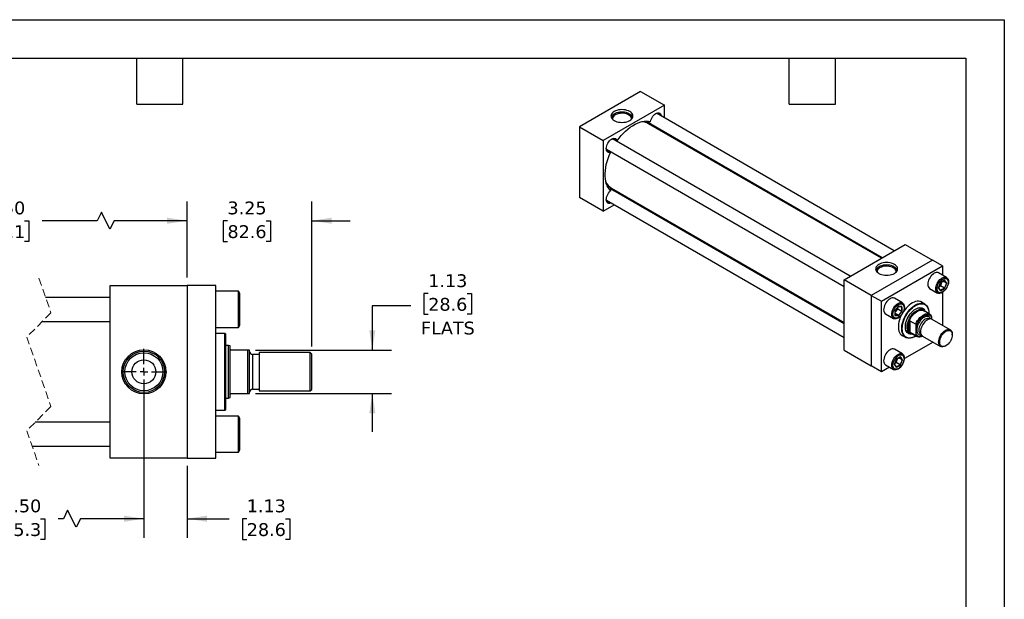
# Model space of a CAD drawing. Header units: inches. Extents: x 0 to 44, y 0 to 34.
# Tile 3 of 3: x 18.3 to 44, y 18.9 to 34. Entities that reach past the tile are written whole.
import ezdxf

# ---------------------------------------------------------------- set-up
doc = ezdxf.new("R2010")
doc.units = ezdxf.units.IN
doc.header["$LTSCALE"] = 4
doc.header["$MEASUREMENT"] = 0
for name, pattern in [('SLD-Center', [0.75, 0.6, -0.05, 0.05, -0.05]), ('SLD-Dashed', [0.075, 0.05, -0.025]), ('SLD-Solid', [0])]:
    doc.linetypes.add(name, pattern=pattern)
doc.layers.add('CENTER', color=40, linetype='SLD-Center')
doc.layers.add('DIMENSIONS', color=140, linetype='SLD-Solid', lineweight=25)
doc.layers.add('TEXT', color=140, linetype='SLD-Solid', lineweight=25)
doc.styles.add('SLDTEXTSTYLE0', font='VERDANA.TTF')
doc.dimstyles.new('SLDDIMSTYLE1', dxfattribs={"dimtxt": 0.339844, "dimasz": 0.52, "dimexe": 0, "dimexo": 0.0625, "dimgap": 0.084961, "dimtad": 0, "dimtih": 1, "dimtoh": 1, "dimrnd": 1e-09, "dimzin": 12, "dimdsep": 46, "dimtxsty": 'SLDTEXTSTYLE0', "dimsah": 1, "dimcen": 0.09, "dimadec": 0, "dimazin": 3, "dimtfac": 1, "dimtmove": 0, "dimatfit": 0, "dimfxl": 0, "dimfrac": 2, "dimtolj": 1, "dimtzin": 12, "dimarcsym": 0})
doc.dimstyles.new('SLDDIMSTYLE3', dxfattribs={"dimtxt": 0.339844, "dimasz": 0.52, "dimexe": 0, "dimexo": 0.0625, "dimgap": 0.084961, "dimtad": 0, "dimtih": 1, "dimtoh": 1, "dimrnd": 1e-09, "dimzin": 4, "dimdsep": 46, "dimtxsty": 'SLDTEXTSTYLE0', "dimsah": 1, "dimcen": 0.09, "dimadec": 0, "dimazin": 1, "dimtfac": 1, "dimtofl": 0, "dimtmove": 0, "dimatfit": 3, "dimfxl": 0, "dimfrac": 2, "dimtolj": 1, "dimtzin": 12, "dimarcsym": 0})

# ---------------------------------------------------------------- blocks, each defined once
blk = doc.blocks.new('_D_12')
at = {"layer": 'DIMENSIONS'}
for p, q in [((14.715, 24.635), (14.715, 20.51)), ((21.586, 24.04), (21.586, 20.51)), ((19.598, 21.232), (19.487, 21.01)), ((19.82, 20.788), (19.598, 21.232)), ((14.715, 21.01), (17.142, 21.01)), ((17.602, 21.01), (17.488, 21.01)), ((17.488, 21.01), (17.488, 20.47)), ((18.895, 21.01), (19.009, 21.01)), ((19.009, 21.01), (19.009, 20.47)), ((19.487, 21.01), (19.355, 21.01)), ((19.931, 21.01), (19.82, 20.788)), ((21.586, 21.01), (19.931, 21.01)), ((17.488, 20.47), (17.602, 20.47)), ((19.009, 20.47), (18.895, 20.47))]:
    blk.add_line(p, q, dxfattribs=at)
for points in [[(14.715, 21.01), (15.235, 20.93), (15.235, 21.09)], [(21.586, 21.01), (21.066, 21.09), (21.066, 20.93)]]:
    blk.add_solid(points, dxfattribs=at)
at = {"layer": 'DIMENSIONS', "char_height": 0.3333, "attachment_point": 1, "style": 'SLDTEXTSTYLE0'}
for s, insert in [('19.50', (17.602, 21.51)), ('495.3', (17.602, 20.893))]:
    blk.add_mtext(s, dxfattribs=dict(at, insert=insert))
blk = doc.blocks.new('_D_13')
at = {"layer": 'DIMENSIONS'}
for p, q in [((21.586, 24.635), (21.586, 20.51)), ((22.711, 22.385), (22.711, 20.51)), ((21.586, 21.01), (20.586, 21.01)), ((22.711, 21.01), (23.806, 21.01)), ((24.266, 21.01), (24.152, 21.01)), ((24.152, 21.01), (24.152, 20.47)), ((25.276, 21.01), (25.39, 21.01)), ((25.39, 21.01), (25.39, 20.47)), ((24.152, 20.47), (24.266, 20.47)), ((25.39, 20.47), (25.276, 20.47))]:
    blk.add_line(p, q, dxfattribs=at)
for points in [[(21.586, 21.01), (21.066, 21.09), (21.066, 20.93)], [(22.711, 21.01), (23.231, 20.93), (23.231, 21.09)]]:
    blk.add_solid(points, dxfattribs=at)
at = {"layer": 'DIMENSIONS', "char_height": 0.3333, "attachment_point": 1, "style": 'SLDTEXTSTYLE0'}
for s, insert in [('1.13', (24.266, 21.51)), ('28.6', (24.266, 20.893))]:
    blk.add_mtext(s, dxfattribs=dict(at, insert=insert))
blk = doc.blocks.new('_D_14')
at = {"layer": 'DIMENSIONS'}
for p, q in [((22.711, 27.285), (22.711, 29.267)), ((25.961, 25.495), (25.961, 29.267)), ((22.711, 28.767), (21.711, 28.767)), ((23.763, 28.767), (23.649, 28.767)), ((23.649, 28.767), (23.649, 28.227)), ((24.773, 28.767), (24.887, 28.767)), ((24.887, 28.767), (24.887, 28.227)), ((25.961, 28.767), (26.961, 28.767)), ((23.649, 28.227), (23.763, 28.227)), ((24.887, 28.227), (24.773, 28.227))]:
    blk.add_line(p, q, dxfattribs=at)
for points in [[(22.711, 28.767), (22.191, 28.847), (22.191, 28.687)], [(25.961, 28.767), (26.481, 28.687), (26.481, 28.847)]]:
    blk.add_solid(points, dxfattribs=at)
at = {"layer": 'DIMENSIONS', "char_height": 0.3333, "attachment_point": 1, "style": 'SLDTEXTSTYLE0'}
for s, insert in [('3.25', (23.763, 29.267)), ('82.6', (23.763, 28.65))]:
    blk.add_mtext(s, dxfattribs=dict(at, insert=insert))
blk = doc.blocks.new('_D_15')
at = {"layer": 'DIMENSIONS'}
for p, q in [((13.84, 27.285), (13.84, 29.267)), ((22.711, 27.285), (22.711, 29.267)), ((20.48, 28.989), (20.369, 28.767)), ((20.702, 28.545), (20.48, 28.989)), ((13.84, 28.767), (16.725, 28.767)), ((17.186, 28.767), (17.071, 28.767)), ((17.071, 28.767), (17.071, 28.227)), ((18.478, 28.767), (18.592, 28.767)), ((18.592, 28.767), (18.592, 28.227)), ((20.369, 28.767), (18.939, 28.767)), ((20.813, 28.767), (20.702, 28.545)), ((22.711, 28.767), (20.813, 28.767)), ((17.071, 28.227), (17.186, 28.227)), ((18.592, 28.227), (18.478, 28.227))]:
    blk.add_line(p, q, dxfattribs=at)
for points in [[(13.84, 28.767), (14.36, 28.687), (14.36, 28.847)], [(22.711, 28.767), (22.191, 28.847), (22.191, 28.687)]]:
    blk.add_solid(points, dxfattribs=at)
at = {"layer": 'DIMENSIONS', "char_height": 0.3333, "attachment_point": 1, "style": 'SLDTEXTSTYLE0'}
for s, insert in [('21.50', (17.186, 29.267)), ('546.1', (17.186, 28.65))]:
    blk.add_mtext(s, dxfattribs=dict(at, insert=insert))
blk = doc.blocks.new('_D_16')
at = {"layer": 'DIMENSIONS'}
for p, q in [((28.993, 26.873), (28.879, 26.873)), ((28.879, 26.873), (28.879, 26.333)), ((30.003, 26.873), (30.117, 26.873)), ((30.117, 26.873), (30.117, 26.333)), ((28.536, 26.555), (27.536, 26.555)), ((27.536, 26.555), (27.536, 25.397)), ((28.879, 26.333), (28.993, 26.333)), ((30.117, 26.333), (30.003, 26.333)), ((24.496, 25.397), (28.036, 25.397)), ((24.496, 24.272), (28.036, 24.272)), ((27.536, 24.272), (27.536, 23.272))]:
    blk.add_line(p, q, dxfattribs=at)
for points in [[(27.536, 25.397), (27.616, 25.917), (27.456, 25.917)], [(27.536, 24.272), (27.456, 23.752), (27.616, 23.752)]]:
    blk.add_solid(points, dxfattribs=at)
at = {"layer": 'DIMENSIONS', "char_height": 0.3333, "attachment_point": 1, "style": 'SLDTEXTSTYLE0'}
for s, insert in [('1.13', (28.993, 27.373)), ('28.6', (28.993, 26.757)), ('FLATS', (28.805, 26.14))]:
    blk.add_mtext(s, dxfattribs=dict(at, insert=insert))
blk = doc.blocks.new('SW_CENTERMARKSYMBOL_5')
at = {"layer": 'CENTER', "color": 0}
for p, q in [((0, 0.2), (0, 0.595)), ((-0.2, 0), (-0.595, 0)), ((0, 0), (-0.1, 0)), ((0, 0), (0, 0.1)), ((0, 0), (0, -0.1)), ((0, 0), (0.1, 0)), ((0.2, 0), (0.595, 0)), ((0, -0.2), (0, -0.595))]:
    blk.add_line(p, q, dxfattribs=at)

msp = doc.modelspace()

# ---------------------------------------------------------------- linework, layer by layer
at = {"color": 7, "linetype": 'SLD-Solid'}
for p, q in [((0, 34), (44, 34)), ((44, 34), (44, 0))]:
    msp.add_line(p, q, dxfattribs=at)
for p, q in [((34.526, 32.131), (32.935, 31.212)), ((34.526, 32.131), (35.145, 31.774)), ((35.145, 31.774), (33.554, 30.855)), ((41.135, 27.986), (34.939, 31.563)), ((34.947, 31.565), (34.949, 31.557)), ((35.145, 31.444), (35.145, 31.774)), ((34.712, 31.304), (34.703, 31.317)), ((34.734, 31.32), (40.822, 27.806)), ((32.935, 31.212), (33.554, 30.855)), ((32.935, 31.212), (32.935, 29.375)), ((40.798, 27.792), (34.734, 31.292)), ((34.798, 31.256), (34.772, 31.277)), ((35.145, 31.055), (35.145, 31.083)), ((33.554, 30.855), (33.554, 29.018)), ((39.986, 27.323), (33.79, 30.899)), ((33.798, 30.902), (33.8, 30.893)), ((33.899, 30.836), (33.914, 30.848)), ((33.634, 30.629), (39.829, 27.052)), ((33.644, 30.623), (33.636, 30.621)), ((33.743, 30.566), (33.741, 30.547)), ((33.729, 29.629), (33.744, 29.628)), ((39.829, 26.086), (33.742, 29.6)), ((33.766, 29.614), (39.829, 26.114)), ((33.797, 29.589), (33.829, 29.578)), ((33.831, 29.549), (33.797, 29.589)), ((33.554, 29.018), (32.935, 29.375)), ((33.634, 29.302), (39.829, 25.725)), ((33.644, 29.296), (33.636, 29.294)), ((34.152, 29.363), (34.176, 29.377)), ((33.554, 29.018), (33.84, 29.183)), ((39.829, 27.232), (41.42, 28.151)), ((41.42, 28.151), (42.127, 27.743)), ((42.127, 27.743), (40.536, 26.824)), ((42.393, 27.59), (42.127, 27.743)), ((40.802, 26.671), (42.393, 27.59)), ((42.393, 27.59), (42.393, 27.35)), ((39.829, 25.395), (39.829, 27.232)), ((40.536, 26.824), (39.829, 27.232)), ((42.498, 27.289), (42.289, 27.41)), ((42.446, 27.216), (42.34, 27.155)), ((42.34, 27.153), (42.443, 27.213)), ((42.491, 27.14), (42.404, 27.19)), ((42.441, 27.212), (42.491, 27.14)), ((42.499, 27.141), (42.446, 27.216)), ((20.711, 22.585), (20.711, 27.085)), ((20.711, 27.085), (22.711, 27.085)), ((22.711, 27.085), (22.711, 22.585)), ((23.461, 27.085), (22.711, 27.085)), ((23.461, 22.585), (23.461, 27.085)), ((42.054, 27.004), (42.263, 26.883)), ((42.34, 27.155), (42.286, 27.018)), ((42.286, 27.018), (42.34, 26.943)), ((42.288, 27.02), (42.34, 27.153)), ((42.339, 26.949), (42.289, 27.021)), ((42.299, 27.049), (42.335, 27.069)), ((42.335, 27.069), (42.361, 27.135)), ((42.44, 27.009), (42.335, 27.069)), ((42.44, 27.009), (42.338, 26.95)), ((42.34, 26.943), (42.446, 27.004)), ((42.361, 27.135), (42.376, 27.174)), ((42.491, 27.14), (42.44, 27.009)), ((42.446, 27.004), (42.499, 27.141)), ((20.711, 26.772), (19.024, 26.772)), ((24.052, 26.929), (23.461, 26.929)), ((24.086, 26.869), (24.052, 26.929)), ((24.052, 25.991), (24.052, 26.929)), ((24.086, 26.051), (24.086, 26.869)), ((40.536, 26.824), (40.536, 24.987)), ((40.536, 26.824), (40.802, 26.671)), ((41.349, 26.626), (41.14, 26.747)), ((42.393, 26.902), (42.393, 26.041)), ((40.802, 24.834), (40.802, 26.671)), ((41.244, 26.539), (41.152, 26.424)), ((41.152, 26.424), (41.152, 26.302)), ((41.153, 26.424), (41.243, 26.536)), ((41.153, 26.305), (41.153, 26.424)), ((41.179, 26.416), (41.223, 26.471)), ((41.223, 26.471), (41.223, 26.512)), ((41.223, 26.471), (41.328, 26.41)), ((41.242, 26.535), (41.33, 26.528)), ((41.335, 26.53), (41.244, 26.539)), ((41.328, 26.528), (41.328, 26.41)), ((41.335, 26.408), (41.335, 26.53)), ((41.886, 26.442), (41.782, 26.502)), ((41.931, 26.596), (41.815, 26.663)), ((42.06, 26.332), (41.898, 26.426)), ((40.905, 26.34), (41.114, 26.22)), ((41.152, 26.302), (41.244, 26.293)), ((41.153, 26.383), (41.179, 26.416)), ((41.24, 26.3), (41.153, 26.35)), ((41.24, 26.3), (41.153, 26.308)), ((41.328, 26.41), (41.24, 26.3)), ((41.244, 26.293), (41.335, 26.408)), ((41.542, 26.164), (41.694, 26.076)), ((41.542, 26.164), (41.542, 25.864)), ((42.034, 26.359), (42.034, 26.367)), ((42.054, 26.209), (42.048, 26.212)), ((42.105, 26.265), (42.105, 26.205)), ((42.592, 25.926), (42.12, 26.199)), ((18.944, 26.147), (20.711, 26.147)), ((23.461, 25.991), (24.052, 25.991)), ((24.052, 25.991), (24.086, 26.051)), ((41.52, 25.886), (41.52, 26.142)), ((41.708, 25.801), (41.708, 26.036)), ((23.698, 25.834), (23.461, 25.834)), ((23.718, 25.814), (23.698, 25.834)), ((23.698, 23.835), (23.698, 25.834)), ((23.718, 24.835), (23.718, 25.814)), ((41.316, 25.797), (41.431, 25.731)), ((41.438, 25.907), (41.542, 25.846)), ((41.694, 25.777), (41.542, 25.864)), ((41.562, 25.844), (41.725, 25.751)), ((41.681, 25.755), (41.688, 25.759)), ((41.822, 25.821), (41.828, 25.818)), ((41.87, 25.766), (42.342, 25.493)), ((42.644, 25.795), (42.644, 25.812)), ((23.793, 25.522), (23.718, 25.522)), ((23.836, 25.506), (23.793, 25.522)), ((23.793, 24.147), (23.793, 25.522)), ((23.836, 25.429), (23.836, 25.506)), ((23.836, 24.241), (23.836, 25.429)), ((24.296, 25.397), (23.868, 25.397)), ((24.296, 24.272), (24.296, 25.397)), ((24.336, 25.397), (24.296, 25.397)), ((24.336, 24.272), (24.336, 25.397)), ((39.829, 25.395), (40.536, 24.987)), ((41.349, 25.299), (41.14, 25.42)), ((42.143, 25.608), (41.397, 25.177)), ((42.467, 25.506), (42.481, 25.514)), ((24.586, 25.286), (24.416, 25.286)), ((24.416, 25.286), (24.416, 24.383)), ((25.921, 25.335), (24.586, 25.335)), ((24.586, 25.335), (24.586, 24.335)), ((25.961, 25.295), (25.921, 25.335)), ((25.921, 24.335), (25.921, 25.335)), ((25.961, 24.375), (25.961, 25.295)), ((41.191, 25.165), (41.137, 25.028)), ((41.139, 25.03), (41.191, 25.163)), ((41.186, 25.079), (41.212, 25.145)), ((41.297, 25.226), (41.191, 25.165)), ((41.191, 25.163), (41.294, 25.223)), ((41.212, 25.145), (41.227, 25.184)), ((41.342, 25.15), (41.255, 25.2)), ((41.342, 25.15), (41.291, 25.019)), ((41.292, 25.221), (41.342, 25.15)), ((41.35, 25.15), (41.297, 25.226)), ((41.297, 25.014), (41.35, 25.15)), ((40.802, 24.834), (40.536, 24.987)), ((41.009, 24.954), (40.802, 24.834)), ((40.905, 25.014), (41.114, 24.893)), ((41.137, 25.028), (41.191, 24.952)), ((41.19, 24.959), (41.14, 25.031)), ((41.15, 25.059), (41.186, 25.079)), ((41.291, 25.019), (41.186, 25.079)), ((41.291, 25.019), (41.189, 24.96)), ((41.191, 24.952), (41.297, 25.014)), ((23.718, 23.855), (23.718, 24.835)), ((24.416, 24.383), (24.586, 24.383)), ((25.921, 24.335), (25.961, 24.375)), ((23.718, 24.147), (23.793, 24.147)), ((23.793, 24.147), (23.836, 24.163)), ((23.836, 24.163), (23.836, 24.241)), ((23.868, 24.272), (24.296, 24.272)), ((24.296, 24.272), (24.336, 24.272)), ((24.586, 24.335), (25.921, 24.335)), ((23.698, 23.835), (23.718, 23.855)), ((23.461, 23.835), (23.698, 23.835)), ((24.052, 23.679), (23.461, 23.679)), ((24.086, 23.619), (24.052, 23.679)), ((24.052, 22.741), (24.052, 23.679)), ((24.086, 23.21), (24.086, 23.619)), ((20.711, 23.522), (18.756, 23.522)), ((24.086, 22.801), (24.086, 23.21)), ((18.676, 22.897), (20.711, 22.897)), ((22.711, 22.585), (20.711, 22.585)), ((22.711, 22.585), (23.461, 22.585)), ((23.461, 22.741), (24.052, 22.741)), ((24.052, 22.741), (24.086, 22.801))]:
    msp.add_line(p, q)
at = {"color": 7, "linetype": 'SLD-Dashed', "lineweight": 18}
for p, q in [((18.85, 27.272), (19.165, 26.369)), ((19.165, 26.369), (18.535, 25.739)), ((18.535, 25.739), (19.165, 23.931)), ((19.165, 23.931), (18.535, 23.301)), ((18.535, 23.301), (18.85, 22.397))]:
    msp.add_line(p, q, dxfattribs=at)
at = {"flags": 128}
for points in [[(34.243, 31.376), (34.272, 31.396), (34.296, 31.418), (34.313, 31.442), (34.323, 31.467), (34.327, 31.493), (34.323, 31.519), (34.313, 31.544), (34.296, 31.568), (34.272, 31.59), (34.243, 31.61), (34.209, 31.627), (34.17, 31.641), (34.129, 31.651), (34.085, 31.657), (34.04, 31.659), (33.995, 31.657), (33.951, 31.651), (33.91, 31.641), (33.871, 31.627), (33.837, 31.61), (33.808, 31.59), (33.784, 31.568), (33.767, 31.544), (33.757, 31.519), (33.753, 31.493), (33.757, 31.467), (33.767, 31.442), (33.784, 31.418), (33.808, 31.396), (33.837, 31.376), (33.871, 31.359), (33.91, 31.345), (33.951, 31.335), (33.995, 31.329), (34.04, 31.327), (34.085, 31.329), (34.129, 31.335), (34.17, 31.345), (34.209, 31.359), (34.243, 31.376)], [(34.31, 31.436), (34.31, 31.443), (34.305, 31.468), (34.294, 31.492), (34.276, 31.515), (34.252, 31.536), (34.223, 31.554), (34.189, 31.57), (34.151, 31.582), (34.11, 31.59), (34.067, 31.595), (34.024, 31.595), (33.981, 31.592), (33.939, 31.584), (33.901, 31.573), (33.865, 31.558), (33.835, 31.541), (33.809, 31.52), (33.79, 31.498), (33.777, 31.474), (33.771, 31.449), (33.771, 31.436)], [(34.286, 31.408), (34.287, 31.431), (34.281, 31.455), (34.268, 31.478), (34.248, 31.499), (34.222, 31.519), (34.191, 31.535), (34.156, 31.548), (34.117, 31.558), (34.077, 31.563), (34.035, 31.565), (33.993, 31.562), (33.953, 31.556), (33.915, 31.545), (33.88, 31.531), (33.851, 31.514), (33.827, 31.494), (33.808, 31.472), (33.797, 31.449), (33.793, 31.425), (33.794, 31.408)], [(34.784, 31.35), (34.794, 31.385), (34.807, 31.421), (34.826, 31.455), (34.848, 31.487), (34.872, 31.516), (34.899, 31.54), (34.926, 31.558), (34.954, 31.57), (34.98, 31.576), (35.004, 31.575), (35.025, 31.567), (35.043, 31.552), (35.056, 31.532), (35.064, 31.506), (35.067, 31.489)], [(35.043, 31.503), (35.036, 31.526), (35.023, 31.546), (35.007, 31.56), (34.986, 31.567), (34.963, 31.568), (34.937, 31.562), (34.918, 31.553)], [(33.914, 30.848), (33.966, 30.917), (34.021, 30.982), (34.077, 31.044), (34.136, 31.101), (34.196, 31.153), (34.257, 31.2), (34.318, 31.241), (34.38, 31.277), (34.442, 31.307), (34.503, 31.33), (34.563, 31.347), (34.622, 31.358), (34.678, 31.362), (34.733, 31.359), (34.784, 31.35)], [(34.71, 31.305), (34.708, 31.307), (34.703, 31.317)], [(34.724, 31.327), (34.732, 31.321), (34.734, 31.32)], [(34.793, 31.286), (34.771, 31.282), (34.752, 31.282)], [(34.772, 31.277), (34.76, 31.277), (34.76, 31.277)], [(35.029, 31.15), (35.046, 31.112), (35.047, 31.112)], [(33.741, 30.547), (33.715, 30.542), (33.691, 30.545), (33.67, 30.554), (33.653, 30.569), (33.641, 30.59), (33.633, 30.617), (33.631, 30.647), (33.634, 30.681), (33.643, 30.716), (33.656, 30.752), (33.673, 30.786), (33.695, 30.819), (33.719, 30.848), (33.745, 30.873), (33.773, 30.892), (33.8, 30.905), (33.827, 30.912), (33.851, 30.912), (33.873, 30.905), (33.891, 30.892), (33.905, 30.872), (33.914, 30.848)], [(33.894, 30.839), (33.888, 30.859), (33.877, 30.88), (33.86, 30.895), (33.84, 30.903), (33.817, 30.905), (33.792, 30.9), (33.769, 30.89)], [(33.741, 29.542), (33.707, 29.582), (33.677, 29.628), (33.652, 29.679), (33.632, 29.735), (33.617, 29.796), (33.607, 29.86), (33.602, 29.928), (33.602, 30), (33.607, 30.074), (33.617, 30.15), (33.632, 30.229), (33.652, 30.308), (33.677, 30.388), (33.707, 30.467), (33.741, 30.547)], [(33.631, 30.651), (33.634, 30.626), (33.643, 30.602), (33.656, 30.583), (33.673, 30.57), (33.694, 30.563), (33.718, 30.564), (33.738, 30.569)], [(33.762, 29.228), (33.745, 29.221), (33.719, 29.216), (33.695, 29.217), (33.673, 29.225), (33.656, 29.239), (33.643, 29.26), (33.634, 29.285), (33.631, 29.315), (33.633, 29.348), (33.641, 29.383), (33.653, 29.419), (33.67, 29.454), (33.691, 29.487), (33.715, 29.516), (33.741, 29.542)], [(33.728, 29.629), (33.739, 29.629), (33.743, 29.629)], [(33.73, 29.605), (33.735, 29.604), (33.742, 29.6)], [(33.783, 29.604), (33.793, 29.587), (33.8, 29.567)], [(33.791, 29.599), (33.791, 29.599), (33.797, 29.589)], [(33.631, 29.324), (33.633, 29.304), (33.641, 29.279), (33.653, 29.259), (33.67, 29.245), (33.691, 29.237), (33.714, 29.236), (33.738, 29.242)], [(34.078, 29.434), (34.077, 29.434), (34.036, 29.43)], [(41.137, 27.63), (41.103, 27.647), (41.065, 27.661), (41.023, 27.671), (40.979, 27.677), (40.934, 27.679), (40.889, 27.677), (40.846, 27.671), (40.804, 27.661), (40.766, 27.647), (40.731, 27.63), (40.702, 27.61), (40.678, 27.588), (40.661, 27.564), (40.651, 27.539), (40.647, 27.513), (40.651, 27.487), (40.661, 27.462), (40.678, 27.438), (40.702, 27.416), (40.731, 27.396), (40.766, 27.379), (40.804, 27.365), (40.846, 27.355), (40.889, 27.349), (40.934, 27.347), (40.979, 27.349), (41.023, 27.355), (41.065, 27.365), (41.103, 27.379), (41.137, 27.396), (41.166, 27.416), (41.19, 27.438), (41.207, 27.462), (41.218, 27.487), (41.221, 27.513), (41.218, 27.539), (41.207, 27.564), (41.19, 27.588), (41.166, 27.61), (41.137, 27.63)], [(41.125, 27.57), (41.092, 27.586), (41.055, 27.599), (41.014, 27.609), (40.972, 27.614), (40.929, 27.616), (40.886, 27.613), (40.844, 27.607), (40.804, 27.596), (40.768, 27.582), (40.736, 27.566), (40.709, 27.546), (40.688, 27.524), (40.674, 27.5), (40.666, 27.476), (40.665, 27.456)], [(41.109, 27.543), (41.077, 27.559), (41.041, 27.571), (41.002, 27.579), (40.96, 27.584), (40.918, 27.585), (40.877, 27.581), (40.837, 27.573), (40.8, 27.562), (40.767, 27.547), (40.738, 27.529), (40.716, 27.509), (40.699, 27.487), (40.689, 27.463), (40.687, 27.439), (40.688, 27.428)], [(41.181, 27.428), (41.181, 27.433), (41.18, 27.457), (41.172, 27.481), (41.158, 27.504), (41.136, 27.524), (41.109, 27.543)], [(41.204, 27.456), (41.204, 27.457), (41.201, 27.482), (41.192, 27.506), (41.175, 27.53), (41.153, 27.551), (41.125, 27.57)], [(42.289, 27.41), (42.278, 27.415), (42.255, 27.421), (42.228, 27.42), (42.2, 27.412), (42.172, 27.398), (42.143, 27.379), (42.115, 27.354), (42.089, 27.325), (42.065, 27.292), (42.045, 27.257), (42.028, 27.22), (42.016, 27.182), (42.008, 27.146), (42.006, 27.111)], [(42.215, 26.991), (42.217, 27.025), (42.225, 27.062), (42.237, 27.099), (42.253, 27.136), (42.274, 27.172), (42.297, 27.204), (42.324, 27.234), (42.352, 27.258), (42.38, 27.278), (42.409, 27.292), (42.437, 27.299), (42.463, 27.3), (42.487, 27.295), (42.507, 27.283), (42.524, 27.265), (42.536, 27.242), (42.544, 27.214), (42.546, 27.182), (42.544, 27.147), (42.536, 27.111), (42.524, 27.074), (42.507, 27.037), (42.487, 27.001), (42.463, 26.968), (42.437, 26.939), (42.409, 26.914), (42.38, 26.895), (42.352, 26.881), (42.324, 26.874), (42.297, 26.873), (42.274, 26.878), (42.253, 26.89), (42.237, 26.908), (42.225, 26.931), (42.217, 26.959), (42.215, 26.991)], [(42.537, 27.163), (42.535, 27.131), (42.527, 27.097), (42.516, 27.062), (42.499, 27.028), (42.48, 26.996), (42.457, 26.967), (42.432, 26.942), (42.406, 26.921), (42.379, 26.905), (42.353, 26.896), (42.328, 26.893), (42.305, 26.896), (42.286, 26.905), (42.27, 26.92), (42.258, 26.941), (42.25, 26.967), (42.248, 26.996), (42.25, 27.028), (42.258, 27.062), (42.27, 27.096), (42.286, 27.13), (42.305, 27.162), (42.328, 27.192), (42.353, 27.217), (42.379, 27.238), (42.406, 27.253), (42.432, 27.263), (42.457, 27.266), (42.48, 27.263), (42.499, 27.253), (42.516, 27.238), (42.527, 27.217), (42.535, 27.192), (42.537, 27.163)], [(41.14, 26.747), (41.129, 26.752), (41.106, 26.757), (41.079, 26.756), (41.051, 26.749), (41.023, 26.735), (40.994, 26.715), (40.966, 26.691), (40.94, 26.662), (40.916, 26.629), (40.896, 26.593), (40.879, 26.556), (40.867, 26.519), (40.859, 26.483), (40.857, 26.448), (40.859, 26.416), (40.867, 26.388), (40.879, 26.365), (40.896, 26.347), (40.905, 26.34)], [(41.231, 26.232), (41.203, 26.218), (41.175, 26.21), (41.148, 26.209), (41.125, 26.215), (41.104, 26.227), (41.088, 26.244), (41.076, 26.268), (41.068, 26.296), (41.066, 26.327), (41.068, 26.362), (41.076, 26.399), (41.088, 26.436), (41.104, 26.473), (41.125, 26.508), (41.148, 26.541), (41.175, 26.57), (41.203, 26.595), (41.231, 26.615), (41.26, 26.628), (41.288, 26.636), (41.314, 26.637), (41.338, 26.631), (41.358, 26.619), (41.375, 26.602), (41.387, 26.578), (41.395, 26.551), (41.397, 26.519), (41.395, 26.484), (41.387, 26.448), (41.375, 26.41), (41.358, 26.373), (41.338, 26.338), (41.314, 26.305), (41.288, 26.276), (41.26, 26.251), (41.231, 26.232)], [(41.244, 26.583), (41.27, 26.595), (41.296, 26.602), (41.32, 26.602), (41.341, 26.596), (41.359, 26.583), (41.373, 26.565), (41.383, 26.542), (41.388, 26.515), (41.388, 26.484), (41.383, 26.451), (41.373, 26.416), (41.359, 26.382), (41.341, 26.349), (41.32, 26.318), (41.296, 26.29), (41.27, 26.267), (41.244, 26.249), (41.217, 26.236), (41.191, 26.23), (41.167, 26.23), (41.146, 26.236), (41.128, 26.249), (41.114, 26.267), (41.104, 26.29), (41.1, 26.317), (41.1, 26.348), (41.104, 26.381), (41.114, 26.416), (41.128, 26.45), (41.146, 26.483), (41.167, 26.514), (41.191, 26.542), (41.217, 26.565), (41.244, 26.583)], [(41.681, 25.755), (41.639, 25.734), (41.598, 25.719), (41.558, 25.71), (41.52, 25.707), (41.484, 25.711), (41.45, 25.721), (41.42, 25.737), (41.394, 25.76), (41.371, 25.788), (41.353, 25.821), (41.34, 25.859), (41.331, 25.901), (41.328, 25.947), (41.329, 25.996), (41.335, 26.048), (41.346, 26.101), (41.362, 26.155), (41.382, 26.209), (41.407, 26.262), (41.435, 26.314), (41.466, 26.364), (41.501, 26.411), (41.538, 26.455), (41.578, 26.494), (41.618, 26.529), (41.66, 26.559), (41.702, 26.583), (41.743, 26.601), (41.784, 26.613), (41.823, 26.619), (41.861, 26.618), (41.895, 26.612), (41.927, 26.598), (41.955, 26.579), (41.98, 26.554), (42, 26.523), (42.016, 26.487), (42.027, 26.447), (42.033, 26.403), (42.034, 26.367)], [(41.698, 25.766), (41.688, 25.759), (41.646, 25.738), (41.605, 25.723), (41.565, 25.715), (41.527, 25.712), (41.491, 25.717), (41.458, 25.727), (41.429, 25.744), (41.403, 25.768), (41.381, 25.796), (41.364, 25.831), (41.352, 25.869), (41.344, 25.913), (41.342, 25.959), (41.344, 26.009), (41.352, 26.061), (41.364, 26.114), (41.381, 26.168), (41.403, 26.222), (41.429, 26.275), (41.458, 26.326), (41.491, 26.375), (41.527, 26.42), (41.565, 26.462), (41.605, 26.5), (41.646, 26.532), (41.688, 26.559)], [(41.879, 26.626), (41.867, 26.636), (41.838, 26.654), (41.805, 26.666), (41.769, 26.671), (41.731, 26.67), (41.691, 26.663), (41.65, 26.649), (41.608, 26.629), (41.565, 26.603), (41.524, 26.572), (41.483, 26.536), (41.444, 26.495), (41.407, 26.45), (41.373, 26.402), (41.369, 26.396)], [(41.606, 25.819), (41.582, 25.815), (41.549, 25.816), (41.52, 25.823), (41.493, 25.836), (41.47, 25.856), (41.451, 25.881), (41.436, 25.911), (41.427, 25.946), (41.422, 25.985), (41.422, 26.027), (41.427, 26.071), (41.436, 26.117), (41.451, 26.164), (41.47, 26.211), (41.493, 26.257), (41.52, 26.301), (41.549, 26.343), (41.582, 26.381), (41.616, 26.415), (41.652, 26.444), (41.688, 26.468), (41.724, 26.486), (41.76, 26.498), (41.794, 26.503), (41.827, 26.503), (41.856, 26.496), (41.883, 26.482), (41.906, 26.463), (41.925, 26.438), (41.94, 26.408), (41.942, 26.4)], [(41.471, 26.004), (41.474, 26.045), (41.481, 26.089), (41.493, 26.133), (41.51, 26.178), (41.531, 26.222), (41.555, 26.264), (41.583, 26.304), (41.613, 26.341), (41.646, 26.374), (41.68, 26.402), (41.714, 26.425), (41.749, 26.442), (41.783, 26.453), (41.815, 26.458), (41.846, 26.456), (41.873, 26.448), (41.898, 26.434), (41.919, 26.414), (41.919, 26.414)], [(41.52, 26.142), (41.538, 26.186), (41.56, 26.229), (41.586, 26.27), (41.615, 26.308), (41.646, 26.343), (41.679, 26.373), (41.713, 26.399), (41.747, 26.419), (41.781, 26.432), (41.814, 26.44), (41.845, 26.441), (41.874, 26.436), (41.898, 26.426)], [(41.688, 26.559), (41.73, 26.58), (41.771, 26.595), (41.811, 26.604), (41.849, 26.606), (41.885, 26.602), (41.918, 26.591), (41.947, 26.574), (41.973, 26.551), (41.995, 26.522), (42.012, 26.488), (42.024, 26.449), (42.032, 26.406), (42.034, 26.359), (42.034, 26.347)], [(41.889, 26.44), (41.883, 26.472), (41.883, 26.474)], [(41.323, 26.317), (41.314, 26.298), (41.29, 26.244), (41.271, 26.189), (41.256, 26.135), (41.247, 26.082), (41.242, 26.031), (41.242, 25.982), (41.247, 25.937), (41.256, 25.895), (41.271, 25.858), (41.29, 25.826), (41.314, 25.799), (41.342, 25.778), (41.373, 25.763), (41.379, 25.761)], [(41.694, 26.076), (41.716, 26.122), (41.742, 26.166), (41.771, 26.207), (41.804, 26.245), (41.839, 26.277), (41.874, 26.304), (41.911, 26.325), (41.946, 26.339), (41.981, 26.347), (42.013, 26.347), (42.043, 26.34), (42.069, 26.326), (42.091, 26.306)], [(41.708, 26.036), (41.726, 26.081), (41.749, 26.124), (41.775, 26.166), (41.805, 26.204), (41.838, 26.239), (41.872, 26.268), (41.907, 26.291), (41.941, 26.308), (41.976, 26.318), (42.008, 26.321), (42.038, 26.317), (42.064, 26.307), (42.087, 26.289), (42.105, 26.265)], [(42.048, 26.212), (42.045, 26.214), (42.023, 26.221), (41.998, 26.223), (41.97, 26.217), (41.942, 26.205), (41.913, 26.187), (41.886, 26.164), (41.859, 26.135), (41.835, 26.103), (41.815, 26.069), (41.798, 26.032), (41.785, 25.995), (41.778, 25.959), (41.775, 25.925)], [(42.12, 26.199), (42.1, 26.207), (42.075, 26.21), (42.047, 26.207), (42.017, 26.198), (41.987, 26.182), (41.958, 26.16), (41.929, 26.133), (41.902, 26.102), (41.878, 26.068), (41.857, 26.031), (41.841, 25.993), (41.828, 25.954), (41.821, 25.916), (41.818, 25.88)], [(41.583, 25.832), (41.583, 25.832), (41.555, 25.84), (41.531, 25.854), (41.51, 25.874), (41.493, 25.9), (41.481, 25.93), (41.474, 25.965), (41.471, 26.004)], [(41.52, 25.886), (41.508, 25.909), (41.499, 25.936), (41.494, 25.966), (41.492, 25.998), (41.494, 26.032), (41.499, 26.068), (41.508, 26.105), (41.52, 26.142)], [(42.29, 25.608), (42.293, 25.644), (42.3, 25.681), (42.313, 25.72), (42.329, 25.758), (42.35, 25.795), (42.374, 25.83), (42.401, 25.861), (42.43, 25.888), (42.459, 25.909), (42.489, 25.925), (42.519, 25.935), (42.547, 25.938), (42.572, 25.934), (42.595, 25.925), (42.613, 25.908), (42.628, 25.887), (42.638, 25.86), (42.643, 25.829), (42.644, 25.812)], [(42.318, 25.608), (42.321, 25.642), (42.328, 25.677), (42.34, 25.714), (42.357, 25.75), (42.377, 25.785), (42.4, 25.817), (42.425, 25.846), (42.453, 25.87), (42.481, 25.889), (42.509, 25.903), (42.537, 25.91), (42.562, 25.911), (42.586, 25.906), (42.606, 25.894), (42.622, 25.877), (42.634, 25.854), (42.641, 25.827), (42.644, 25.795), (42.641, 25.761), (42.634, 25.725), (42.622, 25.689), (42.606, 25.653), (42.586, 25.618), (42.562, 25.586), (42.537, 25.557), (42.509, 25.533), (42.481, 25.514), (42.453, 25.5), (42.425, 25.493), (42.4, 25.492), (42.377, 25.497), (42.357, 25.509), (42.34, 25.526), (42.328, 25.549), (42.321, 25.576), (42.318, 25.608)], [(41.513, 25.833), (41.544, 25.845), (41.545, 25.845)], [(41.88, 25.76), (41.874, 25.757), (41.839, 25.743), (41.804, 25.736), (41.771, 25.736), (41.742, 25.742), (41.716, 25.756), (41.694, 25.777)], [(41.878, 25.761), (41.872, 25.758), (41.838, 25.748), (41.805, 25.745), (41.775, 25.749), (41.749, 25.76), (41.726, 25.777), (41.708, 25.801)], [(41.14, 25.42), (41.129, 25.425), (41.106, 25.43), (41.079, 25.429), (41.051, 25.422), (41.023, 25.408), (40.994, 25.389), (40.966, 25.364), (40.94, 25.335), (40.916, 25.302), (40.896, 25.266), (40.879, 25.229), (40.867, 25.192), (40.859, 25.156), (40.857, 25.121), (40.859, 25.089), (40.867, 25.061), (40.879, 25.038), (40.896, 25.02), (40.905, 25.014)], [(42.467, 25.506), (42.459, 25.501), (42.43, 25.489), (42.401, 25.482), (42.374, 25.482), (42.35, 25.489), (42.329, 25.502), (42.313, 25.521), (42.3, 25.545), (42.293, 25.575), (42.29, 25.608)], [(41.397, 25.192), (41.395, 25.157), (41.387, 25.121), (41.375, 25.083), (41.358, 25.046), (41.338, 25.011), (41.314, 24.978), (41.288, 24.949), (41.26, 24.924), (41.231, 24.905), (41.203, 24.891), (41.175, 24.883), (41.148, 24.882), (41.125, 24.888), (41.104, 24.9), (41.088, 24.918), (41.076, 24.941), (41.068, 24.969), (41.066, 25), (41.068, 25.035), (41.076, 25.072), (41.088, 25.109), (41.104, 25.146), (41.125, 25.181), (41.148, 25.214), (41.175, 25.243), (41.203, 25.268), (41.231, 25.288), (41.26, 25.301), (41.288, 25.309), (41.314, 25.31), (41.338, 25.304), (41.358, 25.293), (41.375, 25.275), (41.387, 25.252), (41.395, 25.224), (41.397, 25.192)], [(41.099, 25.006), (41.101, 25.038), (41.109, 25.072), (41.121, 25.106), (41.137, 25.14), (41.156, 25.172), (41.179, 25.201), (41.204, 25.227), (41.23, 25.248), (41.257, 25.263), (41.283, 25.273), (41.308, 25.276), (41.331, 25.273), (41.35, 25.263), (41.367, 25.248), (41.378, 25.227), (41.386, 25.202), (41.388, 25.173), (41.386, 25.14), (41.378, 25.107), (41.367, 25.072), (41.35, 25.038), (41.331, 25.006), (41.308, 24.977), (41.283, 24.951), (41.257, 24.931), (41.23, 24.915), (41.204, 24.906), (41.179, 24.902), (41.156, 24.906), (41.137, 24.915), (41.121, 24.93), (41.109, 24.951), (41.101, 24.976), (41.099, 25.006)]]:
    msp.add_lwpolyline(points, dxfattribs=at)
for radius in [0.574, 0.539, 0.495, 0.312]:
    msp.add_circle((21.586, 24.835), radius)
for centre, radius, start, end in [((34.558, 30.975), 0.363, 60.8873, 95.6611), ((34.561, 30.972), 0.373, 67.6344, 91.2462), ((34.767, 31.356), 0.0604, 212.2184, 277.3344), ((33.954, 29.927), 0.365, 204.4838, 238.9786), ((33.956, 29.925), 0.373, 208.9664, 232.3625), ((33.726, 29.552), 0.0617, 23.4729, 88.2671), ((42.12, 27.098), 0.115, 173.4667, 235.2211), ((42.173, 27.206), 0.2, 309.3673, 339.3456), ((42.172, 27.207), 0.2, 310.4786, 349.3507), ((42.194, 27.201), 0.179, 338.493, 350.4743), ((41.023, 26.543), 0.2, 310.6564, 349.5245), ((41.021, 26.544), 0.203, 320.8931, 350.3971), ((41.763, 26.37), 0.158, 18.4238, 51.1461), ((41.039, 26.527), 0.179, 309.5322, 321.5066), ((41.884, 25.912), 0.11, 173.2971, 235.3908), ((41.542, 25.984), 0.153, 248.3663, 282.0746), ((41.622, 25.947), 0.119, 210.9673, 239.749), ((41.94, 25.866), 0.123, 173.6295, 235.0583), ((24.416, 25.366), 0.08, 179.9997, 269.9998), ((41.024, 25.215), 0.2, 309.3673, 339.3456), ((41.023, 25.217), 0.2, 310.4786, 349.3507), ((41.045, 25.21), 0.179, 338.493, 350.4743), ((24.416, 24.303), 0.08, 90.0002, 180.0003)]:
    msp.add_arc(centre, radius, start, end)
for centre, major_axis, ratio, start_param, end_param in [((42.442, 27.218), (0.00123, 0.00558), 0.697888, 3.709727, 4.495206), ((42.283, 27.02), (0.00539, 0.00066), 0.565682, 5.357291, 5.989234), ((42.336, 26.945), (0.00123, 0.00558), 0.697888, 4.495206, 5.715051), ((42.336, 27.157), (0.00401, -0.00344), 0.218443, 0.076768, 0.708711), ((42.442, 27.006), (0.00401, -0.00344), 0.218443, 0.708711, 2.279507), ((42.495, 27.143), (0.00539, 0.00066), 0.565682, 3.786495, 5.357291), ((41.148, 26.426), (0.00499, -0.00176), 0.218312, 5.574505, 6.206468), ((41.24, 26.541), (-0.00212, 0.00499), 0.565758, 3.435631, 4.067595), ((41.332, 26.532), (0.00421, 0.00385), 0.697875, 3.709669, 4.92971), ((41.148, 26.304), (0.00421, 0.00385), 0.697875, 4.92971, 5.715109), ((41.24, 26.295), (-0.00212, 0.00499), 0.565758, 4.067595, 5.638391), ((41.332, 26.41), (0.00499, -0.00176), 0.218312, 4.003708, 5.574505), ((41.187, 25.167), (0.00401, -0.00344), 0.218443, 0.076768, 0.708711), ((41.293, 25.228), (0.00123, 0.00558), 0.697888, 3.709727, 4.495206), ((41.346, 25.152), (0.00539, 0.00066), 0.565682, 3.786495, 5.357291), ((41.134, 25.03), (0.00539, 0.00066), 0.565682, 5.357291, 5.989234), ((41.187, 24.954), (0.00123, 0.00558), 0.697888, 4.495206, 5.715051), ((41.293, 25.016), (0.00401, -0.00344), 0.218443, 0.708711, 2.279507)]:
    msp.add_ellipse(centre, major_axis=major_axis, ratio=ratio, start_param=start_param, end_param=end_param)
for points, knots in [([(34.782, 31.345), (34.773, 31.343), (34.764, 31.341), (34.748, 31.337), (34.741, 31.335), (34.73, 31.332), (34.727, 31.331), (34.721, 31.328), (34.718, 31.327), (34.71, 31.323), (34.706, 31.32), (34.703, 31.317)], [0, 0, 0, 0, 0.25, 0.25, 0.5, 0.5, 0.625, 0.625, 0.75, 0.75, 1, 1, 1, 1]), ([(34.772, 31.277), (34.787, 31.274), (34.804, 31.271), (34.822, 31.269), (34.824, 31.268)], [0, 0, 0, 0, 0.881078, 1, 1, 1, 1]), ([(33.728, 29.629), (33.727, 29.625), (33.727, 29.62), (33.727, 29.608), (33.729, 29.602), (33.732, 29.587), (33.734, 29.58), (33.738, 29.564), (33.741, 29.555), (33.744, 29.547)], [0, 0, 0, 0, 0.25, 0.25, 0.5, 0.5, 0.75, 0.75, 1, 1, 1, 1]), ([(41.52, 26.142), (41.521, 26.145), (41.522, 26.148), (41.525, 26.153), (41.526, 26.155), (41.53, 26.16), (41.532, 26.162), (41.536, 26.164), (41.537, 26.164), (41.54, 26.165), (41.541, 26.164), (41.542, 26.164)], [0, 0, 0, 0, 0.25, 0.25, 0.5, 0.5, 0.75, 0.75, 0.875, 0.875, 1, 1, 1, 1]), ([(42.083, 26.207), (42.083, 26.209), (42.079, 26.224), (42.064, 26.244), (42.041, 26.265), (42.01, 26.276), (41.977, 26.276), (41.942, 26.268), (41.907, 26.251), (41.872, 26.227), (41.836, 26.196), (41.803, 26.156), (41.773, 26.11), (41.748, 26.062), (41.731, 26.013), (41.721, 25.966), (41.719, 25.938), (41.719, 25.925)], [0, 0, 0, 0, 0.014264, 0.086307, 0.159879, 0.23345, 0.305493, 0.374661, 0.439919, 0.505178, 0.574345, 0.646388, 0.71996, 0.793531, 0.865574, 0.934742, 1, 1, 1, 1]), ([(41.719, 25.925), (41.719, 25.912), (41.721, 25.885), (41.731, 25.851), (41.748, 25.822), (41.773, 25.801), (41.803, 25.791), (41.828, 25.789), (41.842, 25.793), (41.845, 25.793)], [0, 0, 0, 0, 0.148358, 0.305602, 0.469383, 0.63664, 0.803897, 0.967679, 1, 1, 1, 1]), ([(41.542, 25.864), (41.541, 25.865), (41.54, 25.866), (41.537, 25.868), (41.536, 25.869), (41.533, 25.871), (41.532, 25.872), (41.53, 25.873), (41.529, 25.874), (41.526, 25.877), (41.525, 25.879), (41.522, 25.883), (41.521, 25.884), (41.52, 25.886)], [0, 0, 0, 0, 0.125, 0.125, 0.25, 0.25, 0.375, 0.375, 0.5, 0.5, 0.75, 0.75, 1, 1, 1, 1]), ([(23.868, 25.397), (23.866, 25.398), (23.862, 25.398), (23.856, 25.4), (23.848, 25.404), (23.84, 25.412), (23.837, 25.422), (23.837, 25.428), (23.836, 25.429)], [0, 0, 0, 0, 0.122717, 0.236209, 0.400636, 0.625861, 0.957038, 1, 1, 1, 1]), ([(23.836, 24.241), (23.837, 24.247), (23.838, 24.254), (23.845, 24.263), (23.851, 24.268), (23.858, 24.271), (23.863, 24.272), (23.866, 24.272), (23.868, 24.272)], [0, 0, 0, 0, 0.322427, 0.477166, 0.661288, 0.794632, 0.922286, 1, 1, 1, 1])]:
    msp.add_open_spline(points, degree=3, knots=knots)
for points in [[(34.782, 31.345), (34.782, 31.347), (34.783, 31.348), (34.784, 31.35)], [(33.744, 29.547), (33.742, 29.545), (33.741, 29.544), (33.741, 29.542)], [(42.105, 26.265), (42.101, 26.279), (42.096, 26.292), (42.091, 26.306)], [(41.694, 26.076), (41.699, 26.063), (41.703, 26.049), (41.708, 26.036)], [(41.694, 25.777), (41.699, 25.784), (41.703, 25.793), (41.708, 25.801)]]:
    msp.add_open_spline(points, degree=3)
at = {"layer": 'TEXT'}
for p, q in [((1, 33), (43, 33)), ((21.4, 31.8), (21.4, 33)), ((22.6, 31.8), (22.6, 33)), ((38.4, 31.8), (38.4, 33)), ((39.6, 31.8), (39.6, 33)), ((43, 33), (43, 1)), ((21.4, 31.8), (22.6, 31.8)), ((38.4, 31.8), (39.6, 31.8))]:
    msp.add_line(p, q, dxfattribs=at)

# ---------------------------------------------------------------- block references
at = {"layer": 'CENTER'}
msp.add_blockref('SW_CENTERMARKSYMBOL_5', (21.586, 24.835), dxfattribs=at)

# ---------------------------------------------------------------- dimensions: what is measured, and where the dimension line sits
at = {"layer": 'DIMENSIONS'}
for base, p1, p2, text, picture, middle in [((13.84, 28.767), (22.711, 27.085), (13.84, 27.085), '21.50', '_D_15', (17.832, 28.767)), ((21.586, 21.01), (14.715, 24.835), (21.586, 24.24), '19.50', '_D_12', (18.248, 21.01))]:
    dim = msp.add_linear_dim(base=base, p1=p1, p2=p2, text=text, dimstyle='SLDDIMSTYLE3', dxfattribs=at)
    dim.commit()
    dim.dimension.update_dxf_attribs({"geometry": picture, "text_midpoint": middle, "dimtype": 160})
for base, p1, p2, picture, middle in [((22.711, 28.767), (25.961, 25.295), (22.711, 27.085), '_D_14', (24.268, 28.767)), ((22.711237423, 21.010147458), (21.586237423, 24.834950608), (22.711237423, 22.584950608), '_D_13', (24.771172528, 21.010147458))]:
    dim = msp.add_linear_dim(base=base, p1=p1, p2=p2, dimstyle='SLDDIMSTYLE1', dxfattribs=at)
    dim.commit()
    dim.dimension.update_dxf_attribs({"geometry": picture, "text_midpoint": middle, "dimtype": 160})
dim = msp.add_linear_dim(base=(27.536290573, 25.397450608), p1=(24.296487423, 24.272450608), p2=(24.296487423, 25.397450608), angle=90, text='<>\\PFLATS', dimstyle='SLDDIMSTYLE1', dxfattribs=at)
dim.commit()
dim.dimension.update_dxf_attribs({"geometry": '_D_16', "text_midpoint": (27.536290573, 26.555481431), "dimtype": 160})

doc.saveas('drawing.dxf')
